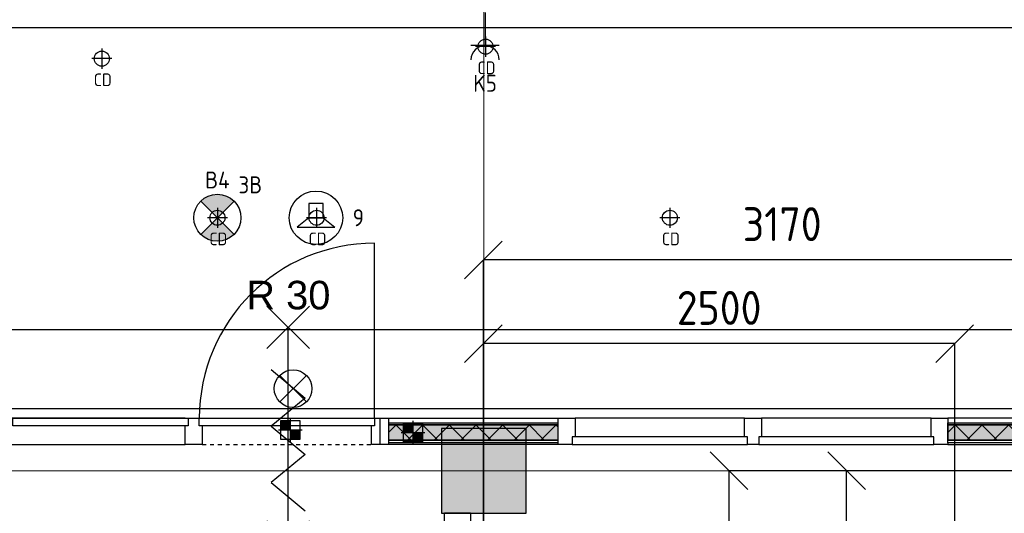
# Model space of a CAD drawing. Header units: millimetres. Extents: x -38032 to 104346, y -31182 to 78566.
# Tile 130 of 213: x 59395 to 64623, y 22849 to 25471. Entities that reach past the tile are written whole.
import ezdxf
from ezdxf.enums import TextEntityAlignment as Align

# ---------------------------------------------------------------- set-up
doc = ezdxf.new("R2010")
doc.units = ezdxf.units.MM
doc.header["$LTSCALE"] = 100
doc.set_wipeout_variables(frame=1)
doc.header["$PDMODE"] = 1
doc.linetypes.add('STYLE_01', pattern=[0.41664, 0.20828, -0.20836])
doc.linetypes.add('STYLE_11', pattern=[5, 3.888855, -0.416718, 0.277786, -0.416641])
for name, color, linetype in [('AL$1A---_ALGEMEEN', 8, 'Continuous'), ('AL------_MAATV', 200, 'Continuous'), ('AL------_MAATVOERING', 2, 'Continuous'), ('AL------_SPARING', 2, 'Continuous'), ('AM$1A---_ARCERING', 8, 'Continuous'), ('AT$1A---_TEKST100', 8, 'Continuous'), ('BOUWKUNDIG', 8, 'Continuous'), ('EB6421--_ATTRIB', 2, 'Continuous'), ('EL6222--', 3, 'Continuous'), ('el6311--nv', 7, 'Continuous'), ('EL6421--', 3, 'Continuous'), ('EL6511--', 3, 'Continuous'), ('versterkte strook', 7, 'Continuous')]:
    doc.layers.add(name, color=color, linetype=linetype)
doc.layers.add('stramien', color=1, linetype='Continuous', lineweight=9)
doc.styles.add('Arial', font='ARIAL.TTF')
doc.styles.add('BURO-018', font='iso.shx', dxfattribs={"height": 90})
doc.styles.get("Standard").update_dxf_attribs({"font": 'iso.shx'})
doc.dimstyles.new('STABICAD', dxfattribs={"dimscale": 100, "dimtxt": 1.8, "dimasz": 2, "dimexe": 0, "dimexo": 2.5, "dimgap": 1.5, "dimtad": 0, "dimdec": 0, "dimrnd": 10, "dimzin": 0, "dimdsep": 46, "dimtxsty": 'Standard', "dimblk1": 'OBLIQUE', "dimblk2": 'OBLIQUE', "dimsah": 1, "dimcen": -3, "dimadec": 0, "dimazin": 0, "dimtfac": 1, "dimtdec": 0, "dimtofl": 0, "dimtmove": 2, "dimatfit": 3, "dimfxl": 0, "dimtvp": 1.055556, "dimtolj": 1, "dimtzin": 0, "dimarcsym": 0})
pattern_1 = [(135, (0, 0), (70.7107, 70.7107), []), (45, (299.34, -299.34), (70.7107, -70.7107), [])]

# ---------------------------------------------------------------- blocks, each defined once
blk = doc.blocks.new('_Oblique')
at = {"color": 0, "linetype": 'ByBlock', "lineweight": -2}
blk.add_line((-0.5, -0.5), (0.5, 0.5), dxfattribs=at)
blk = doc.blocks.new('*D136')
at = {"layer": 'AL------_MAATVOERING', "color": 0, "lineweight": -2}
for p, q in [((72440, 23075), (63785.6, 23075)), ((63785.6, 22092.3), (63785.6, 23075)), ((72440, 22092.3), (63785.6, 22092.3))]:
    blk.add_line(p, q, dxfattribs=at)
at = {"layer": 'Defpoints', "color": 0}
for p in [(63785.6, 23075), (72690, 23075), (72690, 22092.3)]:
    blk.add_point(p, dxfattribs=at)
at = {"layer": 'AL------_MAATVOERING', "color": 0, "lineweight": -2, "xscale": 200, "yscale": 200, "zscale": 200}
for p, rotation in [((63785.6, 23075), 90), ((63785.6, 22092.3), 270)]:
    blk.add_blockref('_Oblique', p, dxfattribs=dict(at, rotation=rotation))
at = {"layer": 'AL------_MAATVOERING', "color": 0, "insert": (63595.6, 22583.7), "char_height": 180, "attachment_point": 5, "rotation": 90}
blk.add_mtext('\\A1;980', dxfattribs=at)
blk = doc.blocks.new('*D137')
at = {"layer": 'AL------_MAATVOERING', "color": 0, "lineweight": -2}
for p, q in [((72440, 23075), (63161.6, 23075)), ((63161.6, 18903.4), (63161.6, 23075)), ((72440, 18903.4), (63161.6, 18903.4))]:
    blk.add_line(p, q, dxfattribs=at)
at = {"layer": 'Defpoints', "color": 0}
for p in [(63161.6, 23075), (72690, 23075), (72690, 18903.4)]:
    blk.add_point(p, dxfattribs=at)
at = {"layer": 'AL------_MAATVOERING', "color": 0, "lineweight": -2, "xscale": 200, "yscale": 200, "zscale": 200}
for p, rotation in [((63161.6, 23075), 90), ((63161.6, 18903.4), 270)]:
    blk.add_blockref('_Oblique', p, dxfattribs=dict(at, rotation=rotation))
at = {"layer": 'AL------_MAATVOERING', "color": 0, "insert": (62971.6, 20989.2), "char_height": 180, "attachment_point": 5, "rotation": 90}
blk.add_mtext('\\A1;4170', dxfattribs=at)
blk = doc.blocks.new('*D142')
at = {"layer": 'AL------_MAATVOERING', "color": 0, "lineweight": -2}
for p, q in [((61857.6, 19153.4), (61857.6, 23750.1)), ((64360, 23750.1), (61857.6, 23750.1)), ((64360, 15510), (64360, 23750.1))]:
    blk.add_line(p, q, dxfattribs=at)
at = {"layer": 'Defpoints', "color": 0}
for p in [(61857.6, 23750.1), (61857.6, 18903.4), (64360, 15260)]:
    blk.add_point(p, dxfattribs=at)
at = {"layer": 'AL------_MAATVOERING', "color": 0, "lineweight": -2, "xscale": 200, "yscale": 200, "zscale": 200, "rotation": 180}
blk.add_blockref('_Oblique', (61857.6, 23750.1), dxfattribs=at)
at = {"layer": 'AL------_MAATVOERING', "color": 0, "lineweight": -2, "xscale": 200, "yscale": 200, "zscale": 200}
blk.add_blockref('_Oblique', (64360, 23750.1), dxfattribs=at)
at = {"layer": 'AL------_MAATVOERING', "color": 0, "insert": (63108.8, 23940.1), "char_height": 180, "attachment_point": 5}
blk.add_mtext('\\A1;2500', dxfattribs=at)
blk = doc.blocks.new('*D143')
at = {"layer": 'AL------_MAATVOERING', "color": 0, "lineweight": -2}
for p, q in [((61857.6, 19153.4), (61857.6, 24195)), ((65030, 24195), (61857.6, 24195)), ((65030, 16368.4), (65030, 24195))]:
    blk.add_line(p, q, dxfattribs=at)
at = {"layer": 'Defpoints', "color": 0}
for p in [(61857.6, 24195), (61857.6, 18903.4), (65030, 16118.4)]:
    blk.add_point(p, dxfattribs=at)
at = {"layer": 'AL------_MAATVOERING', "color": 0, "lineweight": -2, "xscale": 200, "yscale": 200, "zscale": 200, "rotation": 180}
blk.add_blockref('_Oblique', (61857.6, 24195), dxfattribs=at)
at = {"layer": 'AL------_MAATVOERING', "color": 0, "lineweight": -2, "xscale": 200, "yscale": 200, "zscale": 200}
blk.add_blockref('_Oblique', (65030, 24195), dxfattribs=at)
at = {"layer": 'AL------_MAATVOERING', "color": 0, "insert": (63443.8, 24385), "char_height": 180, "attachment_point": 5}
blk.add_mtext('\\A1;3170', dxfattribs=at)
blk = doc.blocks.new('E00018')
at = {"color": 0, "linetype": 'Continuous'}
for p, q in [((-1.77, -1.77), (1.77, 1.77)), ((1.77, -1.77), (-1.77, 1.77))]:
    blk.add_line(p, q, dxfattribs=at)
at = {"color": 0, "linetype": 'Continuous', "const_width": 2.5}
for points in [[(-0.88, 0.88, -0.198912), (0, 1.25, -0.198912), (0.88, 0.88, -1)], [(-0.88, -0.88, 0.198912), (0, -1.25, 0.198912), (0.88, -0.88, 1)]]:
    blk.add_lwpolyline(points, format="xyb", dxfattribs=at)
blk = doc.blocks.new('1115B3A-NO1')
at = {"color": 0, "linetype": 'Continuous'}
blk.add_circle((0, 0), 2.5, dxfattribs=at)
at = {"color": 0, "zscale": 100}
blk.add_blockref('E00018', (0, 0), dxfattribs=at)
at = {"color": 0, "linetype": 'Continuous', "style": 'BURO-018'}
for tag, p in [('E_GKAST', (0, 8)), ('E_GROEP', (0, 5)), ('E_SGROEP', (4.5, 5)), ('E_ARMCODE', (0, 0)), ('E_SLET', (4.5, -1))]:
    blk.add_attdef(tag, text='', height=1.8, dxfattribs=at).set_placement(p, align=Align.MIDDLE)
blk = doc.blocks.new('E00024')
at = {"color": 0, "linetype": 'Continuous'}
for p, q in [((-1.41, 1.59), (1.41, 4.41)), ((-1.41, 4.41), (1.41, 1.59))]:
    blk.add_line(p, q, dxfattribs=at)
blk.add_circle((0, 3), 2, dxfattribs=at)
at = {"color": 0, "linetype": 'Continuous', "style": 'BURO-018'}
blk.add_attdef('E_TEXT1', text='', height=1.8, dxfattribs=at).set_placement((0, 7.5), align=Align.MIDDLE)
at = {"color": 0, "linetype": 'Continuous', "style": 'BURO-018', "flags": 1}
blk.add_attdef('E_MATCODE', (0, 0), '', height=1.8, dxfattribs=at)
blk = doc.blocks.new('111304')
at = {"color": 0, "linetype": 'Continuous'}
for p, q in [((-1.5, 4.5), (1.5, 4.5)), ((0, 1), (0, 4.5))]:
    blk.add_line(p, q, dxfattribs=at)
blk.add_arc((0, 6), 1.5, 180, 0, dxfattribs=at)
at = {"color": 0, "linetype": 'Continuous', "style": 'BURO-018'}
for tag, p in [('E_GKAST', (0, 11.5)), ('E_GROEP', (0, 8.5)), ('E_SGROEP', (4.5, 8.5))]:
    blk.add_attdef(tag, text='', height=1.8, dxfattribs=at).set_placement(p, align=Align.MIDDLE)
at = {"color": 0, "linetype": 'Continuous', "style": 'BURO-018', "flags": 1}
for tag, p in [('E_VERMCODE', (13, 8.5)), ('E_MATCODE', (0, 0))]:
    blk.add_attdef(tag, text='', height=1.8, dxfattribs=at).set_placement(p, align=Align.MIDDLE)
blk = doc.blocks.new('E00497')
at = {"color": 0}
for p, q in [((0, 0.75), (1, 2)), ((1, -2), (1, 2)), ((0, 0.75), (-1.5, 0.75)), ((0, -0.75), (0, 0.75)), ((-1.5, -0.75), (0, -0.75)), ((0, -0.75), (1, -2))]:
    blk.add_line(p, q, dxfattribs=at)
blk.add_line((-1.5, 0.75), (-1.5, -0.75))
blk.add_circle((0, 0), 2.84, dxfattribs=at)
at = {"color": 0, "linetype": 'Continuous', "style": 'BURO-018'}
blk.add_attdef('E_TEXT1', text='', height=1.8, dxfattribs=at).set_placement((0, 4.5), align=Align.MIDDLE)
at = {"color": 0, "linetype": 'Continuous', "style": 'BURO-018', "flags": 1}
blk.add_attdef('E_MATCODE', text='', height=1.8, dxfattribs=at).set_placement((0, 0), align=Align.MIDDLE)
blk = doc.blocks.new('Centraaldoos')
at = {"color": 1, "linetype": 'Continuous'}
for p, q in [((0, -2), (0, 2)), ((-2, 0), (2, 0))]:
    blk.add_line(p, q, dxfattribs=at)
at = {"color": 0, "linetype": 'Continuous'}
blk.add_circle((0, 0), 1.5, dxfattribs=at)
at = {"color": 0, "linetype": 'Continuous', "style": 'BURO-018'}
blk.add_attdef('AL_POSNR', text='', height=1.8, dxfattribs=at).set_placement((0, 3), align=Align.CENTER)
at = {"color": 0, "linetype": 'Continuous', "style": 'BURO-018', "flags": 1}
blk.add_attdef('AL_OMS', (0, 0), '', height=1.8, dxfattribs=at)
at = {"layer": 'AL------_MAATV', "style": 'BURO-018'}
blk.add_text('CD', height=2.531, rotation=180, dxfattribs=at).set_placement((1.61, 5.48))
blk = doc.blocks.new('Sparing 100x100')
at = {"color": 1, "linetype": 'Continuous'}
for p, q in [((0, -2.5), (0, 2.5)), ((-2.5, 0), (2.5, 0))]:
    blk.add_line(p, q, dxfattribs=at)
at = {"color": 0, "linetype": 'Continuous'}
for p, q in [((-2, 2), (2, 2)), ((-2, -2), (-2, 2)), ((2, 2), (2, -2)), ((2, -2), (-2, -2))]:
    blk.add_line(p, q, dxfattribs=at)
for points in [[(-2, 2), (0, 2), (-2, 0), (0, 0)], [(0, 0), (2, 0), (0, -2), (2, -2)]]:
    blk.add_solid(points, dxfattribs=at)
at = {"color": 0, "linetype": 'Continuous', "style": 'BURO-018'}
blk.add_attdef('AL_POSNR', text='', height=1.8, dxfattribs=at).set_placement((0, 3), align=Align.CENTER)
at = {"color": 0, "linetype": 'Continuous', "style": 'BURO-018', "flags": 1}
blk.add_attdef('AL_OMS', (0, 0), '', height=1.8, dxfattribs=at)
blk = doc.blocks.new('Group-27')
at = {"layer": 'AL$1A---_ALGEMEEN', "color": 0}
for p, q in [((-97.5, 382.003125), (127.5, 157.003125)), ((-97.5, 157.003125), (127.5, 382.003125))]:
    blk.add_line(p, q, dxfattribs=at)
at = {"layer": 'AL$1A---_ALGEMEEN', "color": 0, "flags": 1}
blk.add_attdef('B60_30', (-97.5, 157.003125), '', height=0.2, dxfattribs=at)
blk = doc.blocks.new('Group-28')
at = {"layer": 'AL$1A---_ALGEMEEN', "color": 0}
for p, q in [((-97.5, -757.809375), (127.5, -982.809375)), ((-97.5, -982.809375), (127.5, -757.809375))]:
    blk.add_line(p, q, dxfattribs=at)
at = {"layer": 'AL$1A---_ALGEMEEN', "color": 0, "flags": 1}
blk.add_attdef('B60_30', (-97.5, -982.809375), '', height=0.2, dxfattribs=at)
blk = doc.blocks.new('wrd 30 zelfsl')
at = {"layer": 'AL$1A---_ALGEMEEN', "color": 0}
blk.add_line((15, -870.3), (15, 269.5), dxfattribs=at)
blk.add_lwpolyline([(-75, 45.3), (105, -106.5), (-75, -256.1), (105, -405.7), (-75, -555.2), (105, -704.7)], dxfattribs=at)
for name in ['Group-27', 'Group-28']:
    blk.add_blockref(name, (0, 0), dxfattribs=at)
at = {"layer": 'AT$1A---_TEKST100', "style": 'Arial'}
blk.add_text('R 30', height=151.52, dxfattribs=at).set_placement((16, 516.7), align=Align.TOP_CENTER)
blk = doc.blocks.new('32x_hout-mk 857-p')
at = {"layer": 'AL$1A---_ALGEMEEN', "color": 0}
blk.add_lwpolyline([(-1080, 139), (-5959, 139), (-5959, 0), (-1080, 0)], close=True, dxfattribs=at)
at = {"color": 0}
blk.add_wipeout([(-90, 139), (-45, 139), (-45, 0), (-90, 0)], dxfattribs=at).dxf.layer = 'AL$1A---_ALGEMEEN'
at = {"layer": 'AL$1A---_ALGEMEEN', "color": 0}
blk.add_lwpolyline([(-90, 139), (-45, 139), (-45, 0), (-90, 0)], close=True, dxfattribs=at)
at = {"color": 0}
blk.add_wipeout([(-1080, 139), (-990, 139), (-990, 0), (-1080, 0)], dxfattribs=at).dxf.layer = 'AL$1A---_ALGEMEEN'
at = {"layer": 'AL$1A---_ALGEMEEN', "color": 0, "linetype": 'STYLE_01'}
blk.add_line((-990, 0), (-90, 0), dxfattribs=at)
at = {"layer": 'AL$1A---_ALGEMEEN', "color": 0}
blk.add_lwpolyline([(-1080, 139), (-990, 139), (-990, 0), (-1080, 0)], close=True, dxfattribs=at)
at = {"color": 0}
for points in [[(-1995, 139), (-1065, 139), (-1065, 99), (-1995, 99)], [(-1005, 139), (-75, 139), (-75, 99), (-1005, 99)]]:
    blk.add_wipeout(points, dxfattribs=at).dxf.layer = 'AL$1A---_ALGEMEEN'
at = {"layer": 'AL$1A---_ALGEMEEN', "color": 0}
blk.add_line((-75, 139), (-75, 1069), dxfattribs=at)
for points in [[(-1995, 139), (-1065, 139), (-1065, 99), (-1995, 99)], [(-1005, 139), (-75, 139), (-75, 99), (-1005, 99)]]:
    blk.add_lwpolyline(points, close=True, dxfattribs=at)
blk.add_arc((-75, 139), 930, 90, 180, dxfattribs=at)
blk.add_blockref('wrd 30 zelfsl', (-548.4, 352.3), dxfattribs=at)
blk = doc.blocks.new('32x_hout-mk 843a-p')
at = {"layer": 'AL$1A---_ALGEMEEN', "color": 0}
blk.add_lwpolyline([(42, 8927), (-97, 8927), (-97, 8307), (42, 8307)], close=True, dxfattribs=at)
at = {"color": 0}
blk.add_wipeout([(-97, 8927), (42, 8927), (42, 8837), (-97, 8837)], dxfattribs=at).dxf.layer = 'AL$1A---_ALGEMEEN'
at = {"layer": 'AL$1A---_ALGEMEEN', "color": 0}
blk.add_lwpolyline([(-97, 8927), (42, 8927), (42, 8837), (-97, 8837)], close=True, dxfattribs=at)
blk = doc.blocks.new('32x_hout-mk 856-p')
at = {"layer": 'AM$1A---_ARCERING', "linetype": 'Continuous', "lineweight": 0}
blk.add_hatch(color=256, dxfattribs=at).paths.add_polyline_path([(-6930, 114), (-6030, 114), (-6030, 104), (-6930, 104)])
at = {"layer": 'AL$1A---_ALGEMEEN', "color": 0}
for points in [[(-6930, 139), (-6030, 139), (-6030, 0), (-6930, 0)], [(-6930, 114), (-6030, 114), (-6030, 104), (-6930, 104)], [(-5040, 139), (-5940, 139), (-5940, 0), (-5040, 0)], [(-4050, 139), (-4950, 139), (-4950, 0), (-4050, 0)], [(-2070, 139), (-3960, 139), (-3960, 0), (-2070, 0)]]:
    blk.add_lwpolyline(points, close=True, dxfattribs=at)
at = {"color": 0}
for points in [[(-5040, 139), (-4950, 139), (-4950, 0), (-5040, 0)], [(-4050, 139), (-3960, 139), (-3960, 0), (-4050, 0)], [(-6930, 23), (-6030, 23), (-6030, 8), (-6930, 8)]]:
    blk.add_wipeout(points, dxfattribs=at).dxf.layer = 'AL$1A---_ALGEMEEN'
at = {"layer": 'AM$1A---_ARCERING', "linetype": 'Continuous', "lineweight": 0}
for points in [[(-3960, 114), (-3060, 114), (-3060, 104), (-3960, 104)], [(-6930, 104), (-6030, 104), (-6030, 23), (-6930, 23)]]:
    blk.add_hatch(color=256, dxfattribs=at).paths.add_polyline_path(points)
at = {"layer": 'AM$1A---_ARCERING', "linetype": 'Continuous', "lineweight": 5}
h = blk.add_hatch(dxfattribs=at)
h.set_pattern_fill('ISOLATIE', color=256, style=0, pattern_type=2)
h.set_pattern_definition(pattern_1)
h.paths.add_polyline_path([(-6930, 104), (-6030, 104), (-6030, 23), (-6930, 23)])
at = {"layer": 'AL$1A---_ALGEMEEN', "color": 0}
for points in [[(-5040, 139), (-4950, 139), (-4950, 0), (-5040, 0)], [(-4050, 139), (-3960, 139), (-3960, 0), (-4050, 0)], [(-3960, 114), (-3060, 114), (-3060, 104), (-3960, 104)], [(-6930, 104), (-6030, 104), (-6030, 23), (-6930, 23)], [(-6930, 23), (-6030, 23), (-6030, 8), (-6930, 8)]]:
    blk.add_lwpolyline(points, close=True, dxfattribs=at)
at = {"color": 0}
for points in [[(-6975, 139), (-6930, 139), (-6930, 0), (-6975, 0)], [(-6030, 139), (-5940, 139), (-5940, 0), (-6030, 0)], [(-4035, 40), (-4965, 40), (-4965, 0), (-4035, 0)], [(-3960, 23), (-3060, 23), (-3060, 8), (-3960, 8)]]:
    blk.add_wipeout(points, dxfattribs=at).dxf.layer = 'AL$1A---_ALGEMEEN'
at = {"layer": 'AM$1A---_ARCERING', "linetype": 'Continuous', "lineweight": 0}
blk.add_hatch(color=256, dxfattribs=at).paths.add_polyline_path([(-3960, 104), (-3060, 104), (-3060, 23), (-3960, 23)])
at = {"layer": 'AM$1A---_ARCERING', "linetype": 'Continuous', "lineweight": 5}
h = blk.add_hatch(dxfattribs=at)
h.set_pattern_fill('ISOLATIE', color=256, style=0, pattern_type=2)
h.set_pattern_definition(pattern_1)
h.paths.add_polyline_path([(-3960, 104), (-3060, 104), (-3060, 23), (-3960, 23)])
at = {"layer": 'AL$1A---_ALGEMEEN', "color": 0}
for points in [[(-6975, 139), (-6930, 139), (-6930, 0), (-6975, 0)], [(-6030, 139), (-5940, 139), (-5940, 0), (-6030, 0)], [(-3960, 104), (-3060, 104), (-3060, 23), (-3960, 23)], [(-4035, 40), (-4965, 40), (-4965, 0), (-4035, 0)], [(-3960, 23), (-3060, 23), (-3060, 8), (-3960, 8)]]:
    blk.add_lwpolyline(points, close=True, dxfattribs=at)
at = {"color": 0}
blk.add_wipeout([(-5025, 40), (-5955, 40), (-5955, 0), (-5025, 0)], dxfattribs=at).dxf.layer = 'AL$1A---_ALGEMEEN'
at = {"layer": 'AL$1A---_ALGEMEEN', "color": 0}
blk.add_lwpolyline([(-5025, 40), (-5955, 40), (-5955, 0), (-5025, 0)], close=True, dxfattribs=at)
blk = doc.blocks.new('200254 W 212 3 04-12-2007')
at = {"layer": 'AL$1A---_ALGEMEEN'}
blk.add_blockref('32x_hout-mk 857-p', (25156, -1771.6), dxfattribs=at)
blk.add_lwpolyline([(20782, 442.4), (46056, 442.4), (46056, -1582.6), (20782, -1582.6)], close=True, dxfattribs=at)
blk.add_blockref('32x_hout-mk 843a-p', (25549, -11064.6), dxfattribs=at)
blk.add_blockref('32x_hout-mk 856-p', (32086, -1771.5), dxfattribs=at)
at = {"layer": 'AM$1A---_ARCERING', "linetype": 'Continuous', "lineweight": 0}
blk.add_hatch(color=256, dxfattribs=at).paths.add_polyline_path([(25437, -2137.6), (25887, -2137.6), (25887, -1687.6), (25437, -1687.6)])
at = {"layer": 'AL$1A---_ALGEMEEN'}
blk.add_lwpolyline([(25437, -2137.6), (25887, -2137.6), (25887, -1687.6), (25437, -1687.6)], close=True, dxfattribs=at)
at = {"layer": 'stramien', "linetype": 'STYLE_11', "ltscale": 50}
for p, q in [((25661, -41013.6), (25661, 36216.4)), ((-37699, -1912.6), (65520.6, -1912.6))]:
    blk.add_line(p, q, dxfattribs=at)

msp = doc.modelspace()

# ---------------------------------------------------------------- block references
at = {"layer": 'BOUWKUNDIG'}
msp.add_blockref('200254 W 212 3 04-12-2007', (36198, 24986.5), dxfattribs=at)

# ---------------------------------------------------------------- next in the draw order: linework, layer by layer
at = {"layer": 'versterkte strook'}
msp.add_line((8368.1, 23825), (81845.1, 23825), dxfattribs=at)

# ---------------------------------------------------------------- next in the draw order: block references
at = {"layer": 'AL------_SPARING', "yscale": 26.66666666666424, "zscale": 26.66666666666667, "rotation": 180}
for p, xscale in [((61868.6, 25327.8), 26.66666666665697), ((59831.3, 25264.1), 26.66666666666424), ((60444.9, 24419), 26.66666666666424), ((60971.6, 24419), 26.66666666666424), ((62847.6, 24419), 26.66666666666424)]:
    msp.add_blockref('Centraaldoos', p, dxfattribs=dict(at, xscale=xscale))
at = {"layer": 'AL------_SPARING', "xscale": 25, "yscale": 25, "zscale": 25}
for p in [(60832.4, 23291.9), (61483.6, 23278.4)]:
    msp.add_blockref('Sparing 100x100', p, dxfattribs=at)
at = {"layer": 'EL6222--'}
ref = msp.add_blockref('111304', (61866, 25558.4), dxfattribs=dict(at, xscale=50, yscale=50, zscale=50, rotation=180))
ref.add_attrib('E_GROEP', 'K5', dxfattribs={"layer": '0', "color": 1, "linetype": 'Continuous', "height": 90, "style": 'BURO-018'}).set_placement((61866, 25133.4), align=Align.MIDDLE)
at = {"layer": 'el6311--nv'}
ref = msp.add_blockref('1115B3A-NO1', (60444.9, 24419), dxfattribs=dict(at, xscale=50, yscale=50, zscale=50))
ref.add_attrib('E_ARMCODE', 'B4', dxfattribs={"layer": '0', "color": 1, "linetype": 'Continuous', "height": 90, "style": 'BURO-018'}).set_placement((60444.9, 24619.6), align=Align.MIDDLE)
ref.add_attrib('E_GROEP', '3B', dxfattribs={"layer": '0', "color": 1, "linetype": 'Continuous', "height": 90, "style": 'BURO-018'}).set_placement((60619.9, 24594), align=Align.MIDDLE)
at = {"layer": 'EL6421--'}
ref = msp.add_blockref('E00497', (60968.3, 24419), dxfattribs=dict(at, xscale=50, yscale=50, zscale=50, rotation=270))
ref.add_attrib('E_TEXT1', '9', dxfattribs={"layer": 'EB6421--_ATTRIB', "color": 1, "linetype": 'Continuous', "height": 90, "style": 'BURO-018'}).set_placement((61193.3, 24419), align=Align.MIDDLE)
at = {"layer": 'EL6511--', "xscale": 50, "yscale": 50, "zscale": 50}
msp.add_blockref('E00024', (60846.7, 23361.1), dxfattribs=at)

# ---------------------------------------------------------------- next in the draw order: dimensions: what is measured, and where the dimension line sits
at = {"layer": 'AL------_MAATVOERING'}
for base, p1, picture, middle in [((61857.6, 24195), (65030, 16118.4), '*D143', (63443.8, 24385)), ((61857.6, 23750.1), (64360, 15260), '*D142', (63108.8, 23940.1))]:
    dim = msp.add_linear_dim(base=base, p1=p1, p2=(61857.6, 18903.4), dimstyle='STABICAD', dxfattribs=at)
    dim.commit()
    dim.dimension.update_dxf_attribs({"geometry": picture, "text_midpoint": middle})
for base, p1, picture, middle in [((63161.6, 23075), (72690, 18903.4), '*D137', (62971.6, 20989.2)), ((63785.6, 23075), (72690, 22092.3), '*D136', (63595.6, 22583.7))]:
    dim = msp.add_linear_dim(base=base, p1=p1, p2=(72690, 23075), angle=90, dimstyle='STABICAD', dxfattribs=at)
    dim.commit()
    dim.dimension.update_dxf_attribs({"geometry": picture, "text_midpoint": middle})

doc.saveas('drawing.dxf')
